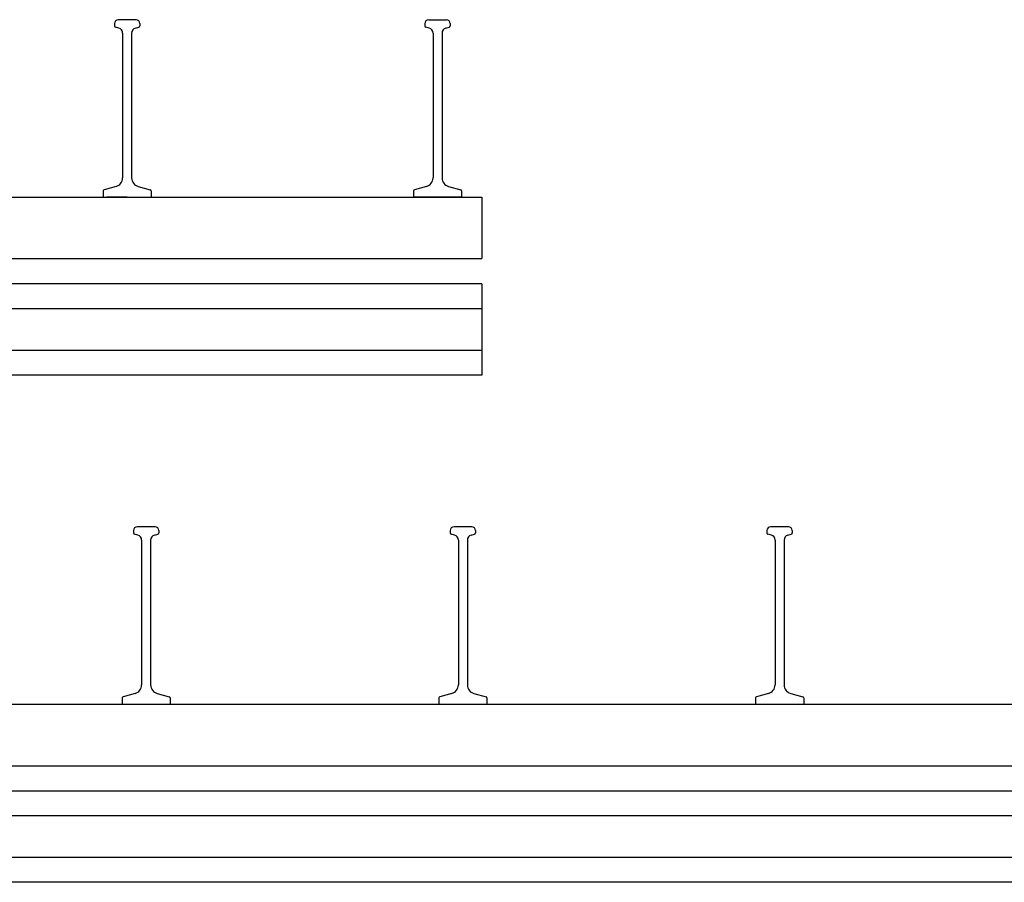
# Model space of a CAD drawing. Header units: millimetres. Extents: x 8733 to 14895, y -778 to 2763.
# Tile 2 of 7: x 9510 to 10287, y -778 to -98. Entities that reach past the tile are written whole.
import ezdxf

# ---------------------------------------------------------------- set-up
doc = ezdxf.new("R2010")
doc.units = ezdxf.units.MM
doc.layers.add('HALFEN', color=2, linetype='CONTINUOUS')

msp = doc.modelspace()

# ---------------------------------------------------------------- linework, layer by layer
at = {"layer": 'HALFEN'}
for p, q in [((9584.55, -100.75), (9584.55, -102.68)), ((9601.55, -97.75), (9587.55, -97.75)), ((9604.55, -100.75), (9604.55, -102.68)), ((9829.55, -100.75), (9829.55, -102.68)), ((9832.55, -97.75), (9846.55, -97.75)), ((9849.55, -100.75), (9849.55, -102.68)), ((9588.03, -104.38), (9585.29, -103.65)), ((9591, -108.25), (9591, -222.54)), ((9598.1, -108.25), (9598.1, -222.54)), ((9601.06, -104.38), (9603.81, -103.65)), ((9833.03, -104.38), (9830.29, -103.65)), ((9836, -108.25), (9836, -222.54)), ((9843.1, -108.25), (9843.1, -222.54)), ((9846.06, -104.38), (9848.81, -103.65)), ((9575.55, -232.82), (9575.55, -237.75)), ((9585.81, -229.3), (9576.29, -231.85)), ((9603.29, -229.3), (9612.81, -231.85)), ((9613.55, -232.82), (9613.55, -237.75)), ((9820.55, -232.82), (9820.55, -237.75)), ((9830.81, -229.3), (9821.29, -231.85)), ((9848.29, -229.3), (9857.81, -231.85)), ((9858.55, -232.82), (9858.55, -237.75)), ((8824.55, -237.75), (9874.55, -237.75)), ((9575.55, -237.75), (9613.55, -237.75)), ((9594.55, -237.75), (9578.55, -237.75)), ((9594.55, -237.75), (9610.55, -237.75)), ((9858.55, -237.75), (9820.55, -237.75)), ((9839.55, -237.75), (9823.55, -237.75)), ((9839.55, -237.75), (9855.55, -237.75)), ((9874.55, -237.75), (9874.55, -286.25)), ((8824.55, -286.25), (9874.55, -286.25)), ((9874.55, -306.25), (8824.55, -306.25)), ((9874.55, -306.25), (9874.55, -378.25)), ((9874.55, -325.75), (8824.55, -325.75)), ((9874.55, -358.75), (8824.55, -358.75)), ((9874.55, -378.25), (8824.55, -378.25)), ((9599.55, -500.75), (9599.55, -502.68)), ((9603.03, -504.38), (9600.29, -503.65)), ((9616.55, -497.75), (9602.55, -497.75)), ((9616.06, -504.38), (9618.81, -503.65)), ((9619.55, -500.75), (9619.55, -502.68)), ((9849.55, -500.75), (9849.55, -502.68)), ((9853.03, -504.38), (9850.29, -503.65)), ((9866.55, -497.75), (9852.55, -497.75)), ((9866.06, -504.38), (9868.81, -503.65)), ((9869.55, -500.75), (9869.55, -502.68)), ((10099.55, -500.75), (10099.55, -502.68)), ((10103.03, -504.38), (10100.29, -503.65)), ((10116.55, -497.75), (10102.55, -497.75)), ((10116.06, -504.38), (10118.81, -503.65)), ((10119.55, -500.75), (10119.55, -502.68)), ((9606, -508.25), (9606, -622.54)), ((9613.1, -508.25), (9613.1, -622.54)), ((9856, -508.25), (9856, -622.54)), ((9863.1, -508.25), (9863.1, -622.54)), ((10106, -508.25), (10106, -622.54)), ((10113.1, -508.25), (10113.1, -622.54)), ((9600.81, -629.3), (9591.29, -631.85)), ((9618.29, -629.3), (9627.81, -631.85)), ((9850.81, -629.3), (9841.29, -631.85)), ((9868.29, -629.3), (9877.81, -631.85)), ((10100.81, -629.3), (10091.29, -631.85)), ((10118.29, -629.3), (10127.81, -631.85)), ((9590.55, -632.82), (9590.55, -637.75)), ((9628.55, -632.82), (9628.55, -637.75)), ((9840.55, -632.82), (9840.55, -637.75)), ((9878.55, -632.82), (9878.55, -637.75)), ((10090.55, -632.82), (10090.55, -637.75)), ((10128.55, -632.82), (10128.55, -637.75)), ((8824.55, -637.75), (14894.55, -637.75)), ((8824.55, -686.25), (14894.55, -686.25)), ((14894.55, -706.25), (8824.55, -706.25)), ((14894.55, -725.75), (8824.55, -725.75)), ((14894.55, -758.75), (8824.55, -758.75)), ((14894.55, -778.25), (8824.55, -778.25))]:
    msp.add_line(p, q, dxfattribs=at)
for centre, radius, start, end in [((9587.55, -100.75), 3, 90, 180), ((9601.55, -100.75), 3, 0, 90), ((9832.55, -100.75), 3, 90, 180), ((9846.55, -100.75), 3, 0, 90), ((9585.55, -102.68), 1, 180, 255), ((9587, -108.25), 4, 0, 75), ((9602.1, -108.25), 4, 105, 180), ((9603.55, -102.68), 1, 285, 0), ((9830.55, -102.68), 1, 180, 255), ((9832, -108.25), 4, 0, 75), ((9847.1, -108.25), 4, 105, 180), ((9848.55, -102.68), 1, 285, 0), ((9584, -222.54), 7, 285, 0), ((9605.1, -222.54), 7, 180, 255), ((9829, -222.54), 7, 285, 0), ((9850.1, -222.54), 7, 180, 255), ((9576.55, -232.82), 1, 105, 180), ((9612.55, -232.82), 1, 0, 75), ((9821.55, -232.82), 1, 105, 180), ((9857.55, -232.82), 1, 0, 75), ((9602.55, -500.75), 3, 90, 180), ((9600.55, -502.68), 1, 180, 255), ((9602, -508.25), 4, 0, 75), ((9617.1, -508.25), 4, 105, 180), ((9616.55, -500.75), 3, 0, 90), ((9618.55, -502.68), 1, 285, 0), ((9852.55, -500.75), 3, 90, 180), ((9850.55, -502.68), 1, 180, 255), ((9852, -508.25), 4, 0, 75), ((9867.1, -508.25), 4, 105, 180), ((9866.55, -500.75), 3, 0, 90), ((9868.55, -502.68), 1, 285, 0), ((10102.55, -500.75), 3, 90, 180), ((10100.55, -502.68), 1, 180, 255), ((10102, -508.25), 4, 0, 75), ((10117.1, -508.25), 4, 105, 180), ((10116.55, -500.75), 3, 0, 90), ((10118.55, -502.68), 1, 285, 0), ((9599, -622.54), 7, 285, 0), ((9620.1, -622.54), 7, 180, 255), ((9849, -622.54), 7, 285, 0), ((9870.1, -622.54), 7, 180, 255), ((10099, -622.54), 7, 285, 0), ((10120.1, -622.54), 7, 180, 255), ((9591.55, -632.82), 1, 105, 180), ((9627.55, -632.82), 1, 0, 75), ((9841.55, -632.82), 1, 105, 180), ((9877.55, -632.82), 1, 0, 75), ((10091.55, -632.82), 1, 105, 180), ((10127.55, -632.82), 1, 0, 75)]:
    msp.add_arc(centre, radius, start, end, dxfattribs=at)

doc.saveas('drawing.dxf')
